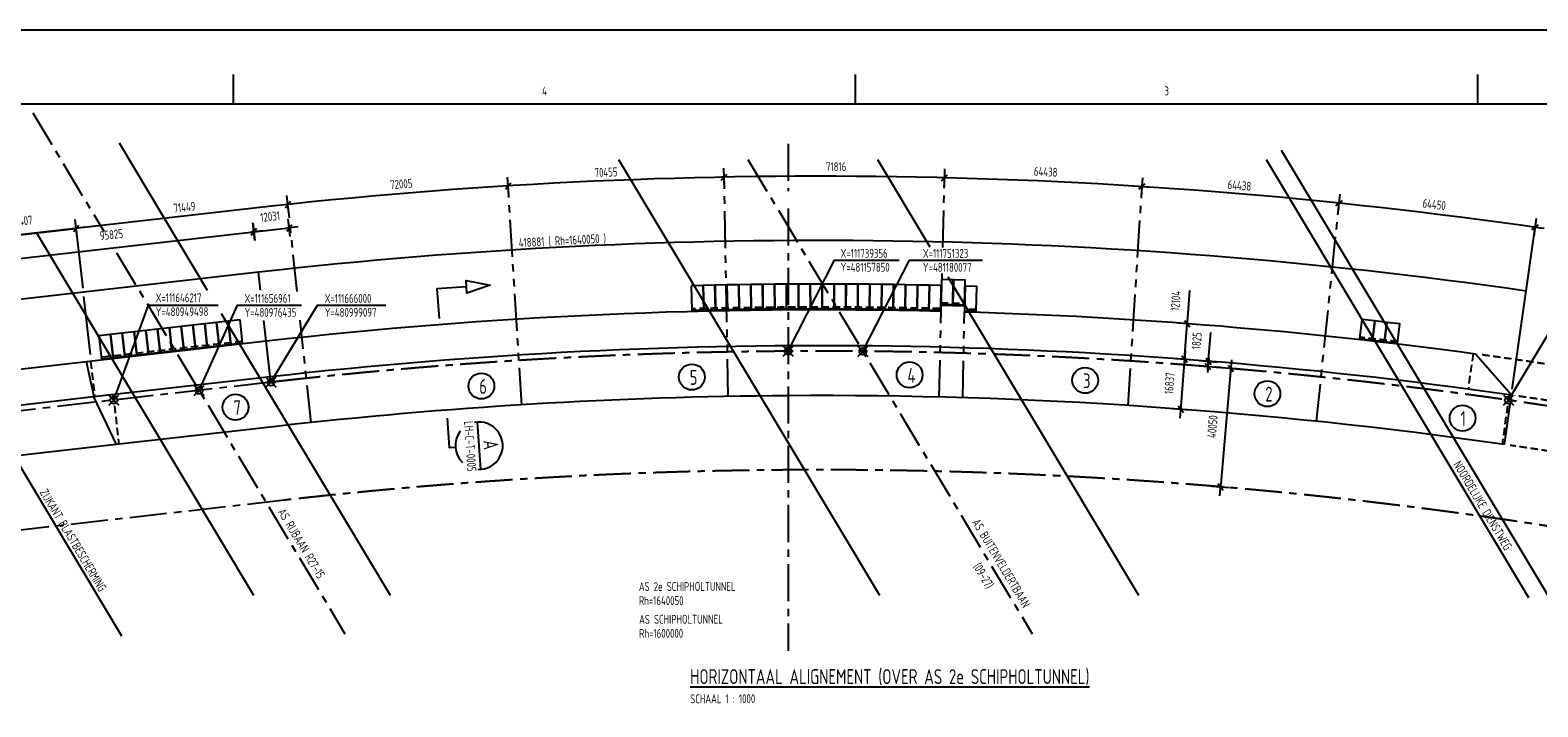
# Model space of a CAD drawing. Extents: x 0 to 1189000, y 0 to 841000.
# Tile 7 of 20: x 280356 to 789293, y 612687 to 841000. Entities that reach past the tile are written whole.
import ezdxf
from ezdxf.enums import TextEntityAlignment as Align

# ---------------------------------------------------------------- set-up
doc = ezdxf.new("R2010")
doc.units = 0
doc.header["$LTSCALE"] = 10000
doc.header["$MEASUREMENT"] = 0
for name, pattern in [('CENTER', [2, 1.25, -0.25, 0.25, -0.25]), ('HIDDEN', [0.375, 0.25, -0.125]), ('PHANTOM', [2.5, 1.25, -0.25, 0.25, -0.25, 0.25, -0.25])]:
    doc.linetypes.add(name, pattern=pattern)
doc.layers.get('0').update_dxf_attribs({"linetype": 'CONTINUOUS'})
doc.layers.get('DEFPOINTS').update_dxf_attribs({"linetype": 'CONTINUOUS'})
for name, color, linetype in [('101', 7, 'CONTINUOUS'), ('102', 2, 'CONTINUOUS'), ('103', 4, 'CONTINUOUS'), ('172', 2, 'CONTINUOUS'), ('173', 4, 'CONTINUOUS'), ('291', 7, 'CONTINUOUS'), ('3001', 7, 'CONTINUOUS'), ('3002', 2, 'CONTINUOUS'), ('3003', 4, 'CONTINUOUS'), ('3081', 7, 'CONTINUOUS'), ('3082', 2, 'CONTINUOUS'), ('3083', 4, 'CONTINUOUS'), ('3091', 7, 'CONTINUOUS')]:
    doc.layers.add(name, color=color, linetype=linetype)
doc.styles.add('ISO', font='ISO', dxfattribs={"width": 0.8})
doc.styles.get("Standard").update_dxf_attribs({"font": 'SIMPLEX.SHX'})
doc.dimstyles.get("Standard").update_dxf_attribs({"dimtxt": 0.18, "dimasz": 0.18, "dimexe": 0.18, "dimexo": 0.0625, "dimgap": 0.09, "dimtad": 0, "dimtih": 1, "dimtoh": 1, "dimdec": 4, "dimzin": 0, "dimtxsty": 'STANDARD', "dimcen": 0.09, "dimazin": 3, "dimtfac": 1, "dimtdec": 4, "dimtofl": 0, "dimtmove": 0, "dimatfit": 3, "dimtolj": 1, "dimtzin": 0})

# ---------------------------------------------------------------- blocks, each defined once
blk = doc.blocks.new('DIMTICK')
at = {"color": 2}
blk.add_line((-1, -1), (1, 1), dxfattribs=at)
for p, q in [((3, 0), (-1, 0)), ((0, -3), (0, 3))]:
    blk.add_line(p, q)
blk = doc.blocks.new('*D11')
at = {"color": 0, "linetype": 'BYBLOCK'}
for p, q in [((678255, 731256), (678872, 738950)), ((677949, 727443), (678095, 729262)), ((678175, 730259), (678255, 731256)), ((677869, 726446), (677789, 725449))]:
    blk.add_line(p, q, dxfattribs=at)
at = {"layer": 'DEFPOINTS', "color": 0, "linetype": 'BYBLOCK'}
for p in [(678095, 729262), (678095, 729262), (677949, 727443)]:
    blk.add_point(p, dxfattribs=at)
at = {"color": 0, "linetype": 'BYBLOCK', "xscale": 1000, "yscale": 1000, "zscale": 1000}
for p, rotation in [((678095, 729262), 265.4136112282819), ((677949, 727443), 85.41361122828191)]:
    blk.add_blockref('DIMTICK', p, dxfattribs=dict(at, rotation=rotation))
at = {"color": 2, "linetype": 'BYBLOCK', "style": 'ISO', "width": 0.8}
blk.add_text('1825', height=3000, rotation=85.41361, dxfattribs=at).set_placement((675634, 736090), align=Align.CENTER)
blk = doc.blocks.new('*D41')
at = {"color": 0, "linetype": 'BYBLOCK'}
blk.add_line((668886, 714119), (669992, 728915), dxfattribs=at)
at = {"layer": 'DEFPOINTS', "color": 0, "linetype": 'BYBLOCK'}
for p in [(670016, 729916), (670066, 729912), (668762, 713126)]:
    blk.add_point(p, dxfattribs=at)
at = {"color": 0, "linetype": 'BYBLOCK', "xscale": 1000, "yscale": 1000, "zscale": 1000}
for p, rotation in [((670066, 729912), 85.72795398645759), ((668812, 713122), 265.7279539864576)]:
    blk.add_blockref('DIMTICK', p, dxfattribs=dict(at, rotation=rotation))
at = {"color": 2, "linetype": 'BYBLOCK', "style": 'ISO', "width": 0.8}
blk.add_text('16837', height=3000, rotation=85.72795, dxfattribs=at).set_placement((666449, 721740), align=Align.CENTER)
blk = doc.blocks.new('*D42')
at = {"color": 0, "linetype": 'BYBLOCK'}
for p, q in [((671109, 743978), (671824, 753183)), ((671031, 742981), (671109, 743978)), ((670016, 729916), (670954, 741984)), ((669939, 728919), (669861, 727922))]:
    blk.add_line(p, q, dxfattribs=at)
at = {"layer": 'DEFPOINTS', "color": 0, "linetype": 'BYBLOCK'}
for p in [(670954, 741984), (670954, 741984), (670016, 729916)]:
    blk.add_point(p, dxfattribs=at)
at = {"color": 0, "linetype": 'BYBLOCK', "xscale": 1000, "yscale": 1000, "zscale": 1000}
for p, rotation in [((670954, 741984), 265.5577279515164), ((670016, 729916), 85.55772795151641)]:
    blk.add_blockref('DIMTICK', p, dxfattribs=dict(at, rotation=rotation))
at = {"color": 2, "linetype": 'BYBLOCK', "style": 'ISO', "width": 0.8}
blk.add_text('12104', height=3000, rotation=85.55773, dxfattribs=at).set_placement((668535, 749560), align=Align.CENTER)
blk = doc.blocks.new('*D12')
at = {"color": 0, "linetype": 'BYBLOCK'}
blk.add_line((685570, 725807), (682286, 687899), dxfattribs=at)
at = {"layer": 'DEFPOINTS', "color": 0, "linetype": 'BYBLOCK'}
for p in [(692296, 726228), (682200, 686903), (688840, 686328)]:
    blk.add_point(p, dxfattribs=at)
at = {"color": 0, "linetype": 'BYBLOCK', "xscale": 1000, "yscale": 1000, "zscale": 1000}
for p, rotation in [((685656, 726804), 85.04924806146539), ((682200, 686903), 265.0492480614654)]:
    blk.add_blockref('DIMTICK', p, dxfattribs=dict(at, rotation=rotation))
at = {"color": 2, "linetype": 'BYBLOCK', "style": 'ISO', "width": 0.8}
blk.add_text('40050', height=3000, rotation=85.04925, dxfattribs=at).set_placement((680941, 707112), align=Align.CENTER)
blk = doc.blocks.new('*D29')
at = {"color": 0, "linetype": 'BYBLOCK'}
blk.add_line((260727, 770138), (294914, 774024), dxfattribs=at)
at = {"layer": 'DEFPOINTS', "color": 0, "linetype": 'BYBLOCK'}
for p in [(295907, 774137), (295907, 774136), (260637, 762073)]:
    blk.add_point(p, dxfattribs=at)
at = {"color": 0, "linetype": 'BYBLOCK', "xscale": 1000, "yscale": 1000, "zscale": 1000}
for p, rotation in [((295907, 774137), 6.485734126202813), ((259733, 770025), 186.4857341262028)]:
    blk.add_blockref('DIMTICK', p, dxfattribs=dict(at, rotation=rotation))
at = {"color": 2, "linetype": 'BYBLOCK', "style": 'ISO', "width": 0.8}
blk.add_text('36407', height=3000, rotation=6.48573, dxfattribs=at).set_placement((277482, 775060), align=Align.CENTER)
blk = doc.blocks.new('*D28')
at = {"color": 0, "linetype": 'BYBLOCK'}
blk.add_line((261669, 762252), (354893, 772850), dxfattribs=at)
at = {"layer": 'DEFPOINTS', "color": 0, "linetype": 'BYBLOCK'}
for p in [(355887, 772963), (355887, 772963), (260675, 762139)]:
    blk.add_point(p, dxfattribs=at)
at = {"color": 0, "linetype": 'BYBLOCK', "xscale": 1000, "yscale": 1000, "zscale": 1000}
for p, rotation in [((355887, 772963), 6.485734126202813), ((260675, 762139), 186.4857341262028)]:
    blk.add_blockref('DIMTICK', p, dxfattribs=dict(at, rotation=rotation))
at = {"color": 2, "linetype": 'BYBLOCK', "style": 'ISO', "width": 0.8}
blk.add_text('95825', height=3000, rotation=6.48573, dxfattribs=at).set_placement((307942, 770530), align=Align.CENTER)
blk = doc.blocks.new('SHEET_A0')
at = {"layer": '101'}
for p, q in [((349, 816), (349, 826)), ((559, 816), (559, 826)), ((769, 816), (769, 826))]:
    blk.add_line(p, q, dxfattribs=at)
blk.add_lwpolyline([(0, 0), (1189, 0), (1189, 841), (0, 841)], close=True, dxfattribs=at)
at = {"layer": '103'}
blk.add_lwpolyline([(15, 15), (1174, 15), (1174, 816), (15, 816)], close=True, dxfattribs=at)
at = {"layer": '101', "style": 'ISO', "width": 0.8}
for p in [(1046, 214.2), (1046, 204.2), (1046, 194.2), (1046, 184.2), (1046, 174.2), (1046, 164.2)]:
    blk.add_attdef('DATUM', text='', height=2.5, dxfattribs=at).set_placement(p, align=Align.CENTER)
blk.add_attdef('NAAM', (1039.21, 19.42), '', height=2.5, dxfattribs=at)
at = {"layer": '102', "style": 'ISO', "width": 0.8}
for s, p in [('4', (454, 819)), ('3', (664, 819))]:
    blk.add_text(s, height=3, dxfattribs=at).set_placement(p, align=Align.CENTER)
for tag, height, p in [('DOS_NR', 3.5, (80, 809.25)), ('REV.', 2.5, (1030, 214.2)), ('REV.', 2.5, (1030, 204.2)), ('REV.', 2.5, (1030, 194.2)), ('REV.', 2.5, (1030, 184.2)), ('REV.', 2.5, (1030, 174.2)), ('REV.', 2.5, (1030, 164.2))]:
    blk.add_attdef(tag, text='', height=height, dxfattribs=at).set_placement(p, align=Align.CENTER)
for tag, p, height in [('OMSCHRIJVING', (1060, 214.2), 2.5), ('OMSCHRIJVING', (1060, 204.2), 2.5), ('OMSCHRIJVING', (1060, 194.2), 2.5), ('OMSCHRIJVING', (1060, 184.2), 2.5), ('OMSCHRIJVING', (1060, 174.2), 2.5), ('OMSCHRIJVING', (1060, 164.2), 2.5), ('SCHAAL', (1162.23, 44.76), 3)]:
    blk.add_attdef(tag, p, '', height=height, dxfattribs=at)
at = {"layer": '103', "style": 'ISO', "width": 0.8}
for tag, p in [('ONDERDEEL', (1053.97, 49.76)), ('ONDERDEEL', (1053.97, 41.26)), ('ONDERDEEL', (1053.97, 32.76)), ('TEKENINGNUMMER', (1078.12, 19.42))]:
    blk.add_attdef(tag, p, '', height=5, dxfattribs=at)
blk = doc.blocks.new('*D30')
at = {"color": 0, "linetype": 'BYBLOCK'}
blk.add_line((356881, 773075), (366845, 774208), dxfattribs=at)
at = {"layer": 'DEFPOINTS', "color": 0, "linetype": 'BYBLOCK'}
for p in [(367839, 774320), (355887, 772963), (373610, 723524)]:
    blk.add_point(p, dxfattribs=at)
at = {"color": 0, "linetype": 'BYBLOCK', "xscale": 1000, "yscale": 1000, "zscale": 1000}
for p, rotation in [((355887, 772963), 186.4819458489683), ((367839, 774320), 6.481945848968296)]:
    blk.add_blockref('DIMTICK', p, dxfattribs=dict(at, rotation=rotation))
at = {"color": 2, "linetype": 'BYBLOCK', "style": 'ISO', "width": 0.8}
blk.add_text('12031', height=3000, rotation=6.48195, dxfattribs=at).set_placement((361524, 776621), align=Align.CENTER)
blk = doc.blocks.new('BNE2G013')
at = {"layer": '173'}
blk.add_line((20, 10), (4, 10), dxfattribs=at)
blk.add_lwpolyline([(12, 2), (12, 0), (2, 0)], dxfattribs=at)
for start, end in [(352.8192, 187.1808), (228.5904, 311.4096)]:
    blk.add_arc((12, 10), 8, start, end, dxfattribs=at)
at = {"layer": '172', "style": 'ISO', "width": 0.8, "flags": 4}
blk.add_attdef('REFDWG', text='', height=3, dxfattribs=at).set_placement((12, 5.5), align=Align.CENTER)
at = {"layer": '173', "style": 'ISO', "width": 0.8, "flags": 4}
blk.add_attdef('SECT', text='', height=5, dxfattribs=at).set_placement((12, 11.5), align=Align.CENTER)
blk = doc.blocks.new('BNE2G028')
at = {"layer": '173'}
blk.add_lwpolyline([(12, 10), (14.14, 10), (12, 18), (9.86, 10), (12, 10), (12, 0), (2, 0)], dxfattribs=at)

msp = doc.modelspace()

# ---------------------------------------------------------------- linework, layer by layer
at = {"layer": '291', "linetype": 'CENTER'}
for p, q in [((536218.31635, 802666.66691), (536218.31635, 786621.38032)), ((536218.31635, 780795.79911), (536218.31635, 631618.35896)), ((361649.89811, 722209.09086), (28379.56251, 684321.78706)), ((366171.43602, 682415.14415), (32898.30861, 644549.8429))]:
    msp.add_line(p, q, dxfattribs=at)
at = {"layer": '291'}
for p, q in [((358121.11237, 753265.84953), (357435.55382, 759299.43386)), ((361649.89811, 722209.09086), (359278.92697, 743075.95095))]:
    msp.add_line(p, q, dxfattribs=at)
at = {"layer": '291', "linetype": 'CENTER'}
msp.add_lwpolyline([(373609.8262, 723524.45934, 0.0018341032), (361649.89811, 722209.09086, 0.0018341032)], format="xyb", dxfattribs=at)
for centre, radius, start, end in [((546922.39322, -907342.4134), 1640050, 68.6544496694, 96.06606753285), ((546807.15783, -907355.51101), 1600000, 68.64526876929, 96.48236084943)]:
    msp.add_arc(centre, radius, start, end, dxfattribs=at)
at = {"layer": '3001', "linetype": 'CENTER'}
for p, q in [((281243.01777, 813114.82524), (305196.50869, 773152.95961)), ((522647.09939, 797398.69451), (618615.25748, 637293.68671)), ((309543.6548, 765900.56918), (386631.74224, 637293.68671))]:
    msp.add_line(p, q, dxfattribs=at)
at = {"layer": '3001'}
for p, q in [((310371.27995, 802934.77968), (340140.4642, 753270.53054)), ((702676.25663, 800483.42707), (793154.70433, 649536.97918)), ((478926.3856, 797398.69451), (567075.82492, 650337.76356)), ((566367.81318, 797398.69451), (584084.39524, 767841.8752)), ((697529.95456, 797398.69451), (786159.39012, 649536.97918)), ((282504.94767, 772594.58766), (355786.75472, 650337.76356)), ((523586.4574, 755177.58111), (519586.99834, 755111.79903)), ((519586.99834, 755111.79903), (519723.49614, 746812.9215)), ((523722.9552, 746878.70357), (523586.4574, 755177.58111)), ((590124.42086, 757765.21676), (654517.2525, 650337.76356)), ((344881.94095, 745360.27406), (401839.26281, 650337.76356)), ((519723.49614, 746812.9215), (523722.9552, 746878.70357)), ((249236.50162, 740082.70162), (311234.42416, 636650.90299))]:
    msp.add_line(p, q, dxfattribs=at)
at = {"layer": '3001', "linetype": 'HIDDEN'}
for p, q in [((352026.0761, 736039.53883), (304333.27557, 730617.65927)), ((300782.25809, 729207.94483), (302137.47759, 717280.69049)), ((767438.98525, 731737.53678), (765736.91376, 719854.38189)), ((308386.84898, 717990.72173), (310282.0564, 701311.04673)), ((779603.93771, 717928.45108), (777223.76087, 701311.04673))]:
    msp.add_line(p, q, dxfattribs=at)
at = {"layer": '3001'}
for points in [[(503510.40686, 754769.58327), (503727.18224, 746472.41457), (507725.81776, 746576.88463), (507509.04238, 754874.05333)], [(507529.2326, 754869.71779), (507725.9402, 746572.04907), (511724.81669, 746666.84791), (511528.10909, 754964.51663)], [(511548.28877, 754960.13226), (511724.92743, 746662.01207), (515724.0215, 746747.13913), (515547.38284, 755045.25933)], [(515567.55185, 755040.82617), (515724.12054, 746742.30303), (519723.4088, 746817.75782), (519566.84011, 755116.28096)], [(523606.60473, 755173.05044), (523723.03085, 746873.86705), (527722.6373, 746929.97602), (527606.21119, 755229.15941)], [(527626.3475, 755224.58003), (527722.70125, 746925.13933), (531722.43171, 746971.57487), (531626.07796, 755271.01557)], [(531646.20315, 755266.38751), (531722.48397, 746966.73804), (535722.31503, 747003.49988), (535646.03421, 755303.14935)], [(535666.14814, 755298.47262), (535722.35559, 746998.66294), (539722.26387, 747025.75087), (539666.05642, 755325.56055)], [(539686.15899, 755320.83519), (539722.29273, 747020.91384), (543722.25482, 747038.32769), (543686.12108, 755338.24904)], [(543706.21215, 755333.47507), (543722.27198, 747033.49061), (547722.26449, 747041.23028), (547706.20467, 755341.21475)], [(547726.28414, 755336.3922), (547722.26995, 747036.39317), (551722.26948, 747034.45863), (551726.28367, 755334.45766)], [(551746.35142, 755329.58656), (551722.26324, 747029.62152), (555722.2464, 747018.01276), (555746.33457, 755317.97781)], [(555766.39048, 755313.05819), (555722.22846, 747013.17568), (559722.17184, 746991.89278), (559766.33386, 755291.77529)], [(559786.37781, 755286.80719), (559722.1422, 746987.05576), (563722.02241, 746956.09884), (563786.25801, 755255.85027)], [(563806.28989, 755250.8337), (563721.98108, 746951.26191), (567721.77471, 746910.63115), (567806.08353, 755210.20295)], [(567826.10321, 755205.13795), (567721.72168, 746905.79433), (571721.40535, 746855.48998), (571825.78688, 755154.8336)], [(571845.79426, 755149.72019), (571721.34062, 746850.6533), (575720.89093, 746790.67564), (575845.34457, 755089.74253)], [(575865.33952, 755084.58075), (575720.8145, 746785.83913), (579720.20805, 746716.18852), (579864.73307, 755014.93014)], [(579884.71548, 755009.72002), (579720.11993, 746711.35221), (583719.33333, 746632.02905), (583883.92888, 754930.39686)], [(583903.89863, 754925.13842), (583719.23351, 746627.19297), (587718.24337, 746538.19773), (587902.90849, 754836.14318)], [(587973.43954, 756880.51031), (587768.70593, 748583.03574), (591767.48885, 748484.36894), (591972.22247, 756781.8435)], [(591992.16655, 756776.48853), (591767.36564, 748479.5334), (595765.89823, 748371.19561), (595990.69914, 756668.15075)], [(595960.05613, 754613.07371), (595715.18924, 746316.68653), (599713.44812, 746198.67839), (599958.31501, 754495.06557)], [(351201.49858, 743292.81891), (347227.09854, 742840.99562), (348108.15397, 735090.91553), (352082.55401, 735542.73883)], [(733519.52071, 736420.84651), (734292.87018, 742874.6772), (729824.39558, 743406.29649), (729051.04611, 736952.4658)], [(307483.0981, 738322.76264), (303508.69806, 737870.93935), (304389.75349, 730120.85926), (308364.15353, 730572.68256)], [(311457.49814, 738774.58594), (307483.0981, 738322.76264), (308364.15353, 730572.68256), (312338.55357, 731024.50585)], [(315431.89819, 739226.40924), (311457.49814, 738774.58594), (312338.55357, 731024.50585), (316312.95362, 731476.32915)], [(319406.29823, 739678.23253), (315431.89819, 739226.40924), (316312.95362, 731476.32915), (320287.35366, 731928.15245)], [(323380.69828, 740130.05583), (319406.29823, 739678.23253), (320287.35366, 731928.15245), (324261.75371, 732379.97575)], [(327355.09832, 740581.87913), (323380.69828, 740130.05583), (324261.75371, 732379.97575), (328236.15375, 732831.79904)], [(331329.49836, 741033.70243), (327355.09832, 740581.87913), (328236.15375, 732831.79904), (332210.55379, 733283.62234)], [(335303.89841, 741485.52572), (331329.49836, 741033.70243), (332210.55379, 733283.62234), (336184.95384, 733735.44564)], [(339278.29845, 741937.34902), (335303.89841, 741485.52572), (336184.95384, 733735.44564), (340159.35388, 734187.26894)], [(343252.69849, 742389.17232), (339278.29845, 741937.34902), (340159.35388, 734187.26894), (344133.75392, 734639.09223)], [(347227.09854, 742840.99562), (343252.69849, 742389.17232), (344133.75392, 734639.09223), (348108.15397, 735090.91553)], [(737491.10883, 735944.93914), (738264.4583, 742398.76983), (734292.87018, 742874.6772), (733519.52071, 736420.84651)], [(741959.58343, 735413.31985), (742732.93291, 741867.15054), (738264.4583, 742398.76983), (737491.10883, 735944.93914)]]:
    msp.add_lwpolyline(points, close=True, dxfattribs=at)
at = {"layer": '3001', "linetype": 'HIDDEN'}
msp.add_lwpolyline([(587781.21255, 749089.90598), (595779.65268, 748878.84498)], dxfattribs=at)
for centre, radius, start, end in [((546922.39322, -907342.4134), 1654879, 88.59517959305, 91.49614148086), ((546922.39322, -907342.4134), 1654879, 88.1714338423, 88.30941288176), ((512699.23938, -1192684.47056), 1942156.41792, 83.21905469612, 83.60259959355), ((546922.39322, -907342.4134), 1653954, 78.11586046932, 82.27200864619), ((546922.39322, -907342.4134), 1641875, 78.11586046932, 81.78309177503), ((546922.39322, -907342.4134), 1625038, 78.11586046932, 81.75482018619)]:
    msp.add_arc(centre, radius, start, end, dxfattribs=at)
at = {"layer": '3002'}
for p, q in [((299426.24265, 729128.85297), (258619.23491, 724489.77372)), ((301788.37285, 717240.58455), (265953.12395, 713166.71173)), ((309402.23861, 701160.70397), (274894.04163, 697237.69492))]:
    msp.add_line(p, q, dxfattribs=at)
at = {"layer": '3003'}
for p, q in [((587697.62544, 746108.89055), (587754.87158, 748165.27907)), ((587754.87158, 748165.27907), (595776.46913, 747953.607)), ((595776.46913, 747953.607), (595719.61425, 745891.58859)), ((360079.36032, 736024.10542), (299418.89265, 729128.0174)), ((301967.02846, 717260.89473), (299418.89265, 729128.0174)), ((780346.73486, 717854.44774), (768260.14183, 731734.59368)), ((361443.75373, 724022.41088), (301788.37285, 717240.58455)), ((778025.86748, 701178.54873), (780346.73486, 717854.44774)), ((301788.37285, 717240.58455), (309402.23861, 701160.70397)), ((363345.59094, 707293.1675), (309402.23861, 701160.70397))]:
    msp.add_line(p, q, dxfattribs=at)
for radius, start, end in [(1653954, 88.58733348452, 96.48641256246), (1653954, 82.30941164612, 88.30933593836), (1641875, 81.82662084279, 96.48641256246), (1625038, 90.37739670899, 96.48641256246), (1625038, 81.82400739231, 90.37739670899)]:
    msp.add_arc((546922.39322, -907342.4134), radius, start, end, dxfattribs=at)
at = {"layer": '3081', "color": 1}
for p, q in [((534521.26007, 730975.59893), (537915.37262, 734369.71147)), ((534521.26007, 734369.71147), (537915.37262, 730975.59893)), ((559765.01725, 730946.0791), (563159.1298, 734340.19165)), ((559765.01725, 734340.19165), (563159.1298, 730946.0791)), ((359952.84183, 720512.03459), (363346.95438, 723906.14714)), ((359952.84183, 723906.14714), (363346.95438, 720512.03459)), ((306895.83033, 714480.3333), (310289.94288, 717874.44585)), ((306895.83033, 717874.44585), (310289.94288, 714480.3333)), ((335689.05471, 717753.64485), (339083.16726, 721147.7574)), ((335689.05471, 721147.7574), (339083.16726, 717753.64485)), ((777652.28358, 714455.3619), (781046.39613, 717849.47445)), ((777652.28358, 717849.47445), (781046.39613, 714455.3619))]:
    msp.add_line(p, q, dxfattribs=at)
at = {"layer": '3081'}
for points in [[(536218.31635, 732672.6552), (551900.31797, 763393.9716), (573725.34029, 763393.9716)], [(561462.07352, 732643.13538), (577144.07514, 763364.45177), (601786.7913, 763364.45177)], [(779349.33986, 716152.41818), (802058.10206, 753690.3607), (825703.73412, 753690.3607)], [(308592.8866, 716177.38957), (320307.08574, 748174.34594), (343802.56803, 748201.04584)], [(337386.11098, 719450.70113), (350298.79971, 748174.34594), (371907.32601, 748201.04584)], [(361649.89811, 722209.09086), (377361.74491, 748181.02175), (400421.77582, 748207.72165)]]:
    msp.add_lwpolyline(points, dxfattribs=at)
for points in [[(437595.52809, 729054.22449, 0, 2000, 0), (439157.09212, 726492.67852, 0, 0, 0), (485227.61094, 650919.88775, 0, 0, 0), (526043.4139, 650919.88775, 0, 0, 0)], [(446945.15797, 689525.06718, 0, 2000, 0), (448506.722, 686963.52121, 0, 0, 0), (477227.88231, 639850.13299, 0, 0, 0), (525789.4006, 639850.13299, 0, 0, 0)]]:
    msp.add_lwpolyline(points, format="xyseb", dxfattribs=at)
at = {"layer": '3081', "color": 1}
for centre in [(536218.31635, 732672.6552), (561462.07352, 732643.13538), (361649.89811, 722209.09086), (337386.11098, 719450.70113), (308592.8866, 716177.38957), (779349.33986, 716152.41818)]:
    msp.add_circle(centre, 1200, dxfattribs=at)
at = {"layer": '3083'}
for centre in [(503730.92813, 723962.67273), (577230.54786, 724693.36143), (432668.33436, 720933.73849), (636493.0415, 722838.19981), (698000.54928, 718342.65998), (349698.63444, 713784.39845), (763898.8585, 710096.40348)]:
    msp.add_circle(centre, 4359.71069, dxfattribs=at)
at = {"layer": '3091', "linetype": 'PHANTOM'}
for p, q in [((516030.57021, 717451.94375), (514630.96972, 791404.91433)), ((588440.49901, 767692.85938), (589024.74483, 791183.86647)), ((446281.60703, 714626.27924), (441706.96681, 788456.98375)), ((650968.94949, 714411.36627), (655710.3239, 788213.66235)), ((370503.32664, 752780.43873), (367378.28598, 782211.03198)), ((714591.45105, 709072.78536), (722227.54277, 782626.35927)), ((587184.60788, 717196.73833), (588222.81334, 758940.28365)), ((375189.66105, 708646.10031), (371527.00061, 743139.8178)), ((595227.43856, 716977.48244), (595715.18145, 745816.68676))]:
    msp.add_line(p, q, dxfattribs=at)
at = {"layer": '3091'}
for p, q in [((354987.45152, 780849.34629), (172433.82301, 760104.59362)), ((298204.75962, 753902.64839), (295567.16778, 777117.52988)), ((780605.24953, 719822.08837), (788428.4178, 774440.19407)), ((357435.65098, 759299.4449), (192378.47331, 740546.23847)), ((300748.5002, 731513.80296), (298524.78372, 751085.94208))]:
    msp.add_line(p, q, dxfattribs=at)
for points, format in [([(790160.48205, 774187.33608, 0.0643041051), (354987.57283, 780849.36007, 0.0639382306)], "xyb"), ([(357435.56757, 759299.43542, 0, 2000, 0), (354453.04951, 758976.03775, 0, 0, 0), (353133.10786, 758832.91505, 0, 0, 0)], "xyseb"), ([(357435.56757, 759299.43542, 0, 2000, 0), (360415.00195, 759650.10734, 0, 0, 0), (360442.79986, 759653.37908, 0, 0, 0)], "xyseb"), ([(785353.80383, 752974.51863, 0, 2000, 0), (782394.49342, 753466.94316, 0, 0, 0), (783598.64942, 753266.57353, 0, 0, 0)], "xyseb")]:
    msp.add_lwpolyline(points, format=format, dxfattribs=at)
msp.add_arc((546807.15783, -907355.51101), 1677379, 81.82402331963, 96.48236084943, dxfattribs=at)
at = {"layer": '3091', "color": 1}
for p in [(536218.31635, 732672.6552), (561462.07352, 732643.13538), (337386.11098, 719450.70113), (361649.89811, 722209.09086), (308592.8866, 716177.38957), (779349.33986, 716152.41818)]:
    msp.add_point(p, dxfattribs=at)

# ---------------------------------------------------------------- block references
at = {"xscale": 1000, "yscale": 1000, "zscale": 1000}
msp.add_blockref('SHEET_A0', (0, 0), dxfattribs=at)
at = {"xscale": -1000, "yscale": 1000, "zscale": 1000, "rotation": 273.9676975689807}
msp.add_blockref('BNE2G028', (418519.64209, 741729.68998), dxfattribs=at)
at = {"xscale": 1000, "yscale": 1000, "zscale": 1000, "rotation": 273.9676975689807}
msp.add_blockref('BNE2G013', (421075.50091, 712072.02906), dxfattribs=at).add_auto_attribs({'SECT': 'A', 'REFDWG': 'LH-C-T-0005'})
at = {"layer": '3091', "color": 0, "linetype": 'BYBLOCK', "xscale": 1000, "yscale": 1000, "zscale": 1000}
for p, rotation in [((514630.96972, 791404.91433), 1.440434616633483), ((589024.74483, 791183.86647), 358.6933728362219), ((441706.96681, 788456.98375), 3.973402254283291), ((655710.3239, 788213.66235), 355.3442996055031), ((367378.28598, 782211.03198), 6.333972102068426), ((722227.54277, 782626.35927), 354.1504564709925), ((788423.39732, 774440.91325), 352.0660371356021)]:
    msp.add_blockref('DIMTICK', p, dxfattribs=dict(at, rotation=rotation))

# ---------------------------------------------------------------- texts
at = {"layer": '3082', "style": 'ISO', "width": 0.8}
for s, rotation, p in [('418881 ( Rh=1640050 )', 3.0139487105, (445361.07883, 767741.23755)), ('X=111739356', 0.0975911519, (553930.69297, 764186.44302)), ('X=111751323', 0.0975911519, (581714.58321, 764156.9232)), ('Y=481157850', 0.0975911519, (553936.15268, 759481.04797)), ('Y=481180077', 0.0975911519, (581720.04292, 759451.52814)), ('X=111646217', 0.0975911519, (322736.22582, 749182.85932)), ('X=111656961', 0.0975911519, (352727.22134, 748964.97071)), ('X=111666000', 0.0975911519, (379790.16654, 748971.64652)), ('Y=480949498', 0.0975911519, (322741.68554, 744477.46427)), ('Y=480976435', 0.0975911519, (352732.68105, 744259.57566)), ('Y=480999097', 0.0975911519, (379795.62626, 744266.25147)), ('NOORDELIJKE DIENSTWEG', 300.9388400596, (760611.95002, 694462.74261)), ('ZIJKANT BLASTBESCHERMING', 300.9388400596, (283466.48531, 685051.71927)), ('AS RIJBAAN R27-15', 300.9388400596, (363811.49556, 678469.80956)), ('AS BUITENVELDERTBAAN', 300.9388400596, (598116.00911, 674964.33611)), ('(09-27)', 300.9388400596, (598551.46049, 660067.87276)), ('AS 2e SCHIPHOLTUNNEL', 0.0975911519, (485824.33693, 651759.32493)), ('Rh=1640050', 0.0975911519, (485829.8646, 647014.02869)), ('AS SCHIPHOLTUNNEL', 0.0975911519, (485921.00108, 640706.38927)), ('Rh=1600000', 0.0975911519, (485926.52875, 635961.09303)), ('SCHAAL 1 : 1000', 0.0975911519, (503161.78675, 613886.34184))]:
    msp.add_text(s, height=3000, rotation=rotation, dxfattribs=at).set_placement(p)
at = {"layer": '3083', "style": 'ISO', "width": 0.8}
for s, p in [('6', (431945.39799, 718291.09264)), ('5', (503007.99175, 721320.02688)), ('4', (576507.61148, 722050.71558)), ('3', (635770.10512, 720195.55396)), ('2', (697277.6129, 715700.01413)), ('7', (348975.69807, 711141.75259)), ('1', (763175.92213, 707453.75763)), ('%%uHORIZONTAAL ALIGNEMENT (OVER AS 2e SCHIPHOLTUNNEL)', (503161.78675, 620388.32366))]:
    msp.add_text(s, height=5000, dxfattribs=at).set_placement(p)
at = {"layer": '3091', "color": 2, "style": 'ISO', "width": 0.8}
for s, rotation, p in [('70455', 2.2635799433, (470944.08731, 791408.03957)), ('64438', 357.1442129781, (619116.96735, 791916.11941)), ('72005', 4.4286087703, (401998.43674, 787312.759)), ('64438', 355.3625050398, (684480.27169, 787424.73345)), ('64450', 353.4202291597, (750241.62217, 781154.92683)), ('71449', 5.8783010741, (328900.44871, 779402.41739))]:
    msp.add_text(s, height=3000, rotation=rotation, dxfattribs=at).set_placement(p)
msp.add_text('71816', height=3000, dxfattribs=at).set_placement((549004.29154, 793420.15896))

# ---------------------------------------------------------------- dimensions: what is measured, and where the dimension line sits
at = {"layer": '3091'}
dim = msp.add_linear_dim(base=(367838.57183, 774320.41048), p1=(355886.91543, 772962.99124), p2=(373609.8262, 723524.45934), angle=6.481945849, text='12031', dimstyle='Standard', dxfattribs=at)
dim.commit()
dim.dimension.update_dxf_attribs({"geometry": '*D30', "text_midpoint": (361524.24861, 776620.97982), "dimtype": 128})
for base, p1, p2, picture, middle in [((282053.1200839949, 772562.0185620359), (260637.363102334, 762073.3869226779), (295907.2606243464, 774135.6732670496), '*D29', (277481.5551331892, 775060.3103789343)), ((355886.9154256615, 772962.9912406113), (260675.1939162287, 762138.9993233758), (355886.9154256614, 772962.9912406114), '*D28', (307942.335433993, 770530.4913778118))]:
    dim = msp.add_linear_dim(base=base, p1=p1, p2=p2, angle=6.4857341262, dimstyle='Standard', dxfattribs=at)
    dim.commit()
    dim.dimension.update_dxf_attribs({"geometry": picture, "text_midpoint": middle})
for p1, p2, distance, picture, middle in [((670016.38167, 729915.92833), (670953.89238, 741983.56644), 0, '*D42', (668534.7955, 749560.36496)), ((677949.04342, 727442.8889), (678094.9743, 729262.04507), 0, '*D11', (675634.41529, 736090.37286)), ((668762.12804, 713125.63599), (670016.35878, 729915.93011), -49.85123, '*D41', (666448.60003, 721740.44837)), ((692295.8417, 726228.47861), (688839.54911, 686327.89539), -6664.37768, '*D12', (680940.68059, 707112.10414))]:
    dim = msp.add_aligned_dim(p1=p1, p2=p2, distance=distance, dimstyle='Standard', dxfattribs=at)
    dim.commit()
    dim.dimension.update_dxf_attribs({"geometry": picture, "text_midpoint": middle})

doc.saveas('drawing.dxf')
